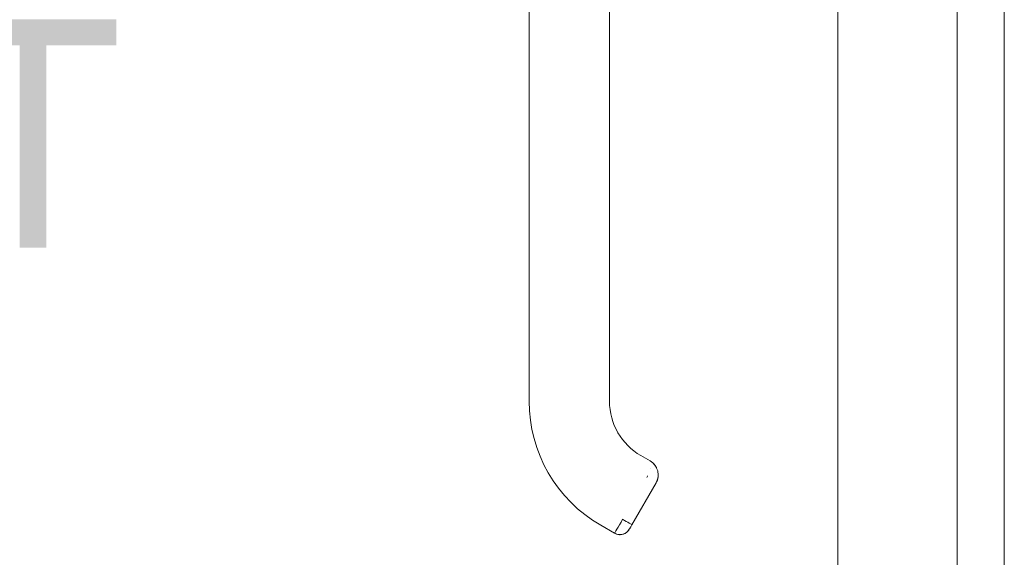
# Model space of a CAD drawing. Header units: inches. Extents: x 16 to 394, y 3 to 249.
# Tile 90 of 116: x 290.33 to 297.57, y 146.63 to 150.58. Entities that reach past the tile are written whole.
import ezdxf

# ---------------------------------------------------------------- set-up
doc = ezdxf.new("R2010")
doc.units = ezdxf.units.IN
doc.header["$LTSCALE"] = 24
doc.header["$MEASUREMENT"] = 0
doc.layers.get('0').update_dxf_attribs({"lineweight": 0})
doc.layers.add('Dimension (ANSI)', color=7, linetype='Continuous', lineweight=5)
doc.layers.add('Visible (ANSI)', color=7, linetype='Continuous', lineweight=5)
doc.styles.add('ROMANS', font='tahoma.ttf')
doc.dimstyles.new('Default (ANSI)', dxfattribs={"dimscale": 24, "dimtxt": 0.07, "dimasz": 0.07, "dimexe": 0.125, "dimexo": 0.0625, "dimgap": 0.031496, "dimtad": 0, "dimtih": 1, "dimtoh": 1, "dimrnd": 1e-08, "dimzin": 0, "dimdsep": 46, "dimtxsty": 'ROMANS', "dimblk": 'Filled-1', "dimcen": 0.09, "dimdle": 0.393701, "dimclrd": 256, "dimclre": 256, "dimclrt": 256, "dimadec": 0, "dimazin": 0, "dimtfac": 0.928571, "dimtofl": 0, "dimtmove": 0, "dimatfit": 3, "dimfxl": 1, "dimtolj": 1, "dimtzin": 0, "dimlwd": -1, "dimlwe": -1, "dimarcsym": 0})

# ---------------------------------------------------------------- blocks, each defined once
blk = doc.blocks.new('Filled-1')
at = {"color": 0}
for p, q in [((0, 0), (-1, 0.1786)), ((-1, 0.1786), (-1, -0.1786)), ((-1, 0), (0, 0)), ((-1, -0.1786), (0, 0))]:
    blk.add_line(p, q, dxfattribs=at)
at = {"color": 0, "flags": 128}
blk.add_lwpolyline([(-1, -0.1786), (0, 0), (-1, 0.1786), (-1, -0.1786)], dxfattribs=at)
at = {"color": 0}
blk.add_solid([(-1, -0.1786), (0, 0), (-1, 0.1786), (-1, -0.1786)], dxfattribs=at)
blk = doc.blocks.new('*D20')
at = {"layer": 'Defpoints', "color": 0, "transparency": 16777216}
for p in [(287.2538, 184.7752), (296.5861, 184.7752), (296.5861, 121.4002)]:
    blk.add_point(p, dxfattribs=at)
at = {"layer": 'Dimension (ANSI)', "transparency": 16777216}
for p, q in [((295.0861, 184.7752), (284.2538, 184.7752)), ((287.2538, 183.0952), (287.2538, 156.9893)), ((287.2538, 123.0802), (287.2538, 148.061)), ((295.0861, 121.4002), (284.2538, 121.4002))]:
    blk.add_line(p, q, dxfattribs=at)
at = {"layer": 'Dimension (ANSI)', "transparency": 16777216, "xscale": 1.680000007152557, "yscale": 1.680000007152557, "zscale": 1.680000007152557}
for p, rotation in [((287.2538, 184.7752), 90), ((287.2538, 121.4002), 270)]:
    blk.add_blockref('Filled-1', p, dxfattribs=dict(at, rotation=rotation))
at = {"layer": 'Dimension (ANSI)', "transparency": 16777216, "insert": (287.2538, 152.5252), "char_height": 1.68, "attachment_point": 5, "style": 'ROMANS'}
blk.add_mtext('\\A1;63.38\\PDOOR\\PHEIGHT', dxfattribs=at)

msp = doc.modelspace()

# ---------------------------------------------------------------- linework, layer by layer
at = {"layer": 'Visible (ANSI)'}
for p, q in [((297.2185, 184.6725), (297.2185, 121.5029)), ((296.3435, 121.6428), (296.3435, 184.5326)), ((297.5658, 122.4002), (297.5658, 183.7752)), ((294.0749, 149.7412), (294.0749, 150.6673)), ((294.6655, 150.6673), (294.6655, 149.7412)), ((294.0749, 149.7412), (294.0749, 147.7727)), ((294.0749, 147.7727), (294.0749, 149.7412)), ((294.6655, 149.7412), (294.6655, 147.7727)), ((294.6655, 149.2885), (294.6655, 149.7412)), ((294.6655, 149.19), (294.6655, 149.2885)), ((294.6655, 148.5798), (294.6655, 149.19)), ((294.6655, 148.4814), (294.6655, 148.5798)), ((294.6655, 147.8711), (294.6655, 148.4814)), ((294.6655, 147.7727), (294.6655, 147.8711)), ((294.964, 147.3344), (294.8958, 147.3738)), ((294.8958, 147.3738), (294.964, 147.3344)), ((295.0072, 147.173), (294.8301, 146.8662)), ((294.8301, 146.8662), (295.0072, 147.173)), ((294.7028, 146.8033), (294.6005, 146.8623)), ((294.6005, 146.8623), (294.7028, 146.8033))]:
    msp.add_line(p, q, dxfattribs=at)
for centre, radius, start, end in [((295.1261, 147.7727), 1.0512, 180, 240), ((295.1261, 147.7727), 0.4607, 180, 240), ((294.7422, 146.8715), 0.0787, 240, 330)]:
    msp.add_arc(centre, radius, start, end, dxfattribs=at)
for major_axis, ratio, start_param, end_param in [((-0.0591, -0.1023), 0.000029, 4.712601, 6.282974), ((0.0682, -0.0394), 0.00001, 4.71236, 6.283185)]:
    msp.add_ellipse((294.7619, 146.9056), major_axis=major_axis, ratio=ratio, start_param=start_param, end_param=end_param, dxfattribs=at)
for points, knots in [([(295.0117, 147.2826), (295.0106, 147.285), (295.0093, 147.2875), (295.008, 147.2898), (295.0029, 147.299), (294.9965, 147.3074), (294.9891, 147.315), (294.9817, 147.3224), (294.9733, 147.329), (294.9642, 147.3343)], [0.6229649, 0.6229649, 0.6229649, 0.6229649, 0.6666667, 0.6666667, 0.6666667, 0.8333333, 0.8333333, 0.8333333, 0.9989295, 0.9989295, 0.9989295, 0.9989295]), ([(294.9647, 147.3339), (294.9722, 147.3293), (294.9797, 147.324), (294.9863, 147.3177), (294.9877, 147.3164), (294.9891, 147.3151), (294.9904, 147.3137), (294.9966, 147.3072), (295.0019, 147.3002), (295.0063, 147.2927), (295.0074, 147.2908), (295.0085, 147.2889), (295.0095, 147.287), (295.0103, 147.2855), (295.011, 147.2841), (295.0117, 147.2826)], [0.0044928, 0.0044928, 0.0044928, 0.0044928, 0.1383828, 0.1383828, 0.1383828, 0.1666667, 0.1666667, 0.1666667, 0.3001655, 0.3001655, 0.3001655, 0.3333333, 0.3333333, 0.3333333, 0.358521, 0.358521, 0.358521, 0.358521]), ([(294.9454, 147.2241), (294.9453, 147.2239), (294.9453, 147.2238), (294.9452, 147.2236), (294.9431, 147.2198), (294.9411, 147.2161), (294.939, 147.2124)], [0.91124866, 0.91124866, 0.91124866, 0.91124866, 0.91429816, 0.91429816, 0.91429816, 1, 1, 1, 1]), ([(295.0227, 147.2408), (295.0231, 147.2356), (295.0232, 147.2304), (295.0229, 147.2253), (295.0222, 147.2151), (295.0204, 147.2055), (295.0176, 147.1966), (295.017, 147.1948), (295.0164, 147.193), (295.0158, 147.1913), (295.0133, 147.1846), (295.0103, 147.1785), (295.0072, 147.1731)], [0.5814122, 0.5814122, 0.5814122, 0.5814122, 0.6650279, 0.6650279, 0.6650279, 0.8333333, 0.8333333, 0.8333333, 0.8681604, 0.8681604, 0.8681604, 1, 1, 1, 1]), ([(295.0072, 147.173), (295.0122, 147.1817), (295.0161, 147.191), (295.0188, 147.2007), (295.0215, 147.2104), (295.0229, 147.2205), (295.023, 147.2307), (295.0231, 147.234), (295.023, 147.2374), (295.0227, 147.2408)], [0, 0, 0, 0, 0.1666667, 0.1666667, 0.1666667, 0.3333333, 0.3333333, 0.3333333, 0.388786, 0.388786, 0.388786, 0.388786]), ([(294.8301, 146.8662), (294.8279, 146.8625), (294.8258, 146.8588), (294.8218, 146.8518), (294.8199, 146.8486), (294.8165, 146.8428), (294.8151, 146.8402), (294.8127, 146.8361), (294.8118, 146.8345), (294.8111, 146.8334), (294.8111, 146.8333), (294.811, 146.8332)], [0, 0, 0, 0, 0.0324495, 0.0324495, 0.064312, 0.064312, 0.0961941, 0.0961941, 0.1280696, 0.1280696, 0.1310442, 0.1310442, 0.1310442, 0.1310442]), ([(294.8104, 146.8321), (294.8062, 146.8249), (294.801, 146.8185), (294.7949, 146.8129), (294.7887, 146.8074), (294.7817, 146.8029), (294.7742, 146.7995), (294.7667, 146.7962), (294.7586, 146.794), (294.7504, 146.7931), (294.7422, 146.7923), (294.7339, 146.7927), (294.7258, 146.7944), (294.7177, 146.7962), (294.71, 146.7991), (294.7028, 146.8033)], [0, 0, 0, 0, 0.2, 0.2, 0.2, 0.4, 0.4, 0.4, 0.6, 0.6, 0.6, 0.8, 0.8, 0.8, 1, 1, 1, 1])]:
    msp.add_open_spline(points, degree=3, knots=knots, dxfattribs=at)
for points in [[(294.9757, 147.3266), (294.982, 147.3219), (294.9881, 147.3164), (294.9934, 147.3104)], [(295.0117, 147.2826), (295.0178, 147.2697), (295.0217, 147.2553), (295.0228, 147.2408)], [(294.9673, 147.2765), (294.9673, 147.2764), (294.9673, 147.2763), (294.9672, 147.2762)], [(295.0199, 147.2052), (295.0173, 147.1941), (295.013, 147.1832), (295.0073, 147.1732)], [(294.8104, 146.8321), (294.8104, 146.8322), (294.8106, 146.8325), (294.811, 146.8332)], [(294.811, 146.8332), (294.8106, 146.8325), (294.8104, 146.8321), (294.8104, 146.8321)]]:
    msp.add_open_spline(points, degree=3, dxfattribs=at)

# ---------------------------------------------------------------- dimensions: what is measured, and where the dimension line sits
at = {"layer": 'Dimension (ANSI)'}
dim = msp.add_linear_dim(base=(287.253808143, 184.7751754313), p1=(296.5861355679, 121.4001754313), p2=(296.5861355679, 184.7751754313), angle=90, text='<>\\PDOOR\\PHEIGHT', dimstyle='Default (ANSI)', override={"dimgap": 0.031496, "dimdec": 2, "dimtol": 0, "dimlim": 0, "dimtp": 0, "dimtm": 0, "dimtdec": 2, "dimatfit": 1}, dxfattribs=at)
dim.commit()
dim.dimension.update_dxf_attribs({"geometry": '*D20', "text_midpoint": (287.253808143, 152.5251754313), "dimtype": 160})

doc.saveas('drawing.dxf')
